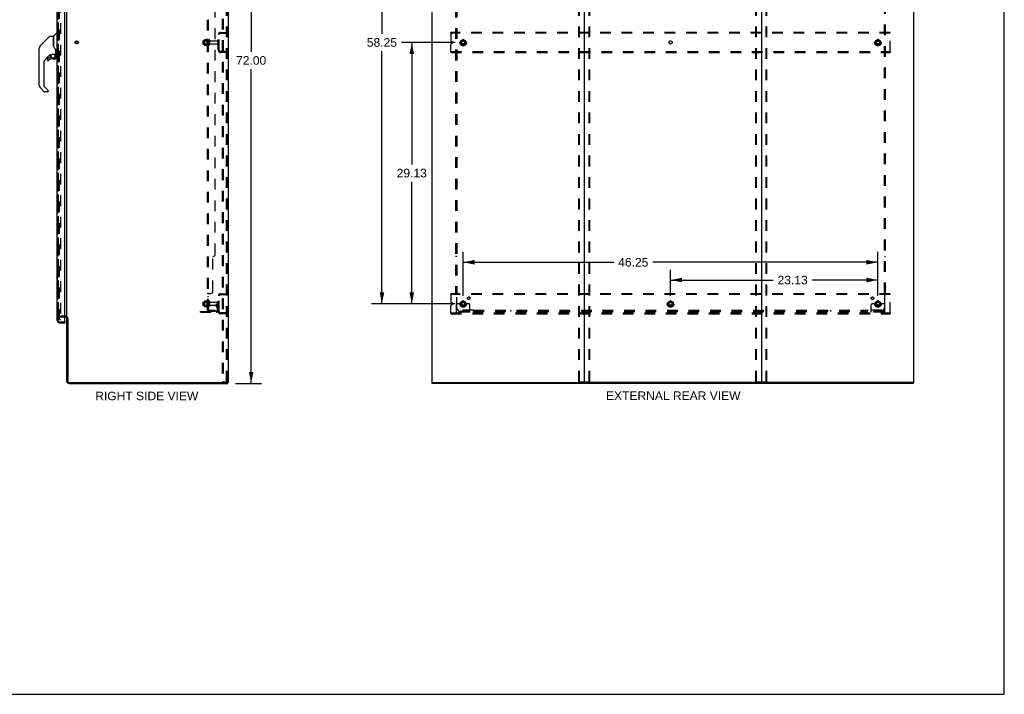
# Model space of a CAD drawing. Header units: inches. Extents: x 0 to 218, y 0 to 141.
# Tile 73 of 76: x 108 to 218, y 0 to 75. Entities that reach past the tile are written whole.
import ezdxf

# ---------------------------------------------------------------- set-up
doc = ezdxf.new("R2010")
doc.units = ezdxf.units.IN
doc.header["$LTSCALE"] = 11.987179
doc.header["$MEASUREMENT"] = 0
doc.linetypes.add('DOT', pattern=[0.2, 0.1, -0.1])
doc.linetypes.add('HIDDEN', pattern=[0.2, 0.1, -0.1])
doc.layers.get('0').update_dxf_attribs({"linetype": 'CONTINUOUS'})
for name, color, linetype in [('DEFAULT_2', 8, 'HIDDEN'), ('DIMENSIONS', 7, 'CONTINUOUS'), ('MAIN_RH_DOOR_ASSEMBLY', 7, 'CONTINUOUS'), ('SECONDARY_LH_DOOR_ASSEMBLY', 7, 'CONTINUOUS'), ('SUBPANEL', 7, 'CONTINUOUS')]:
    doc.layers.add(name, color=color, linetype=linetype)
doc.styles.get("Standard").update_dxf_attribs({"font": 'arial.ttf'})
doc.dimstyles.new('DIMSTYLE_1', dxfattribs={"dimtxt": 0.961538, "dimasz": 1.282051, "dimexe": 0.09, "dimexo": 0.07, "dimgap": 0.0375, "dimtad": 0, "dimtih": 1, "dimtoh": 1, "dimzin": 4, "dimdsep": 46, "dimtxsty": 'Standard', "dimblk": '_FILLED', "dimblk1": '_FILLED', "dimblk2": '_FILLED', "dimcen": 0.09, "dimadec": 3, "dimazin": 1, "dimtfac": 1, "dimtdec": 3, "dimtofl": 0, "dimtmove": 0, "dimatfit": 3, "dimldrblk": '_FILLED', "dimfxl": 0, "dimtolj": 1, "dimtzin": 4, "dimarcsym": 0})

# ---------------------------------------------------------------- blocks, each defined once
blk = doc.blocks.new('_FILLED')
at = {"color": 0, "linetype": 'ByBlock'}
blk.add_solid([(0, 0), (-1, 0.2), (-1, -0.2)], dxfattribs=at)
blk = doc.blocks.new('*D4')
at = {"layer": 'DIMENSIONS', "color": 2, "linetype": 'Continuous'}
for p, q in [((132.21, 106.65), (135.12, 106.65)), ((133.97, 106.65), (133.97, 71.61)), ((133.97, 34.65), (133.97, 69.69)), ((132.21, 34.65), (135.12, 34.65))]:
    blk.add_line(p, q, dxfattribs=at)
at = {"layer": 'DIMENSIONS', "color": 2, "linetype": 'Continuous', "xscale": 1.2820512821, "yscale": 1.2820512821, "zscale": 1.2820512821}
for p, rotation in [((133.97, 106.65), 90), ((133.97, 34.65), 270)]:
    blk.add_blockref('_FILLED', p, dxfattribs=dict(at, rotation=rotation))
at = {"layer": 'DIMENSIONS', "color": 2, "linetype": 'Continuous', "insert": (133.97, 71.13), "char_height": 0.962, "width": 3.36, "attachment_point": 2, "line_spacing_factor": 0.9}
blk.add_mtext('72.00', dxfattribs=at)
blk = doc.blocks.new('*D7')
at = {"layer": 'DIMENSIONS', "color": 2, "linetype": 'Continuous'}
for p, q in [((180.74, 44.42), (180.74, 47.32)), ((203.86, 44.42), (203.86, 47.32)), ((180.74, 46.17), (192.19, 46.17)), ((203.86, 46.17), (196.52, 46.17))]:
    blk.add_line(p, q, dxfattribs=at)
at = {"layer": 'DIMENSIONS', "color": 2, "linetype": 'Continuous', "xscale": 1.2820512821, "yscale": 1.2820512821, "zscale": 1.2820512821, "rotation": 180}
blk.add_blockref('_FILLED', (180.74, 46.17), dxfattribs=at)
at = {"layer": 'DIMENSIONS', "color": 2, "linetype": 'Continuous', "xscale": 1.2820512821, "yscale": 1.2820512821, "zscale": 1.2820512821}
blk.add_blockref('_FILLED', (203.86, 46.17), dxfattribs=at)
at = {"layer": 'DIMENSIONS', "color": 2, "linetype": 'Continuous', "insert": (194.35, 46.65), "char_height": 0.962, "width": 3.36, "attachment_point": 2, "line_spacing_factor": 0.9}
blk.add_mtext('23.13', dxfattribs=at)
blk = doc.blocks.new('*D8')
at = {"layer": 'DIMENSIONS', "color": 2, "linetype": 'Continuous'}
for p, q in [((157.61, 44.42), (157.61, 49.31)), ((203.86, 44.42), (203.86, 49.31)), ((157.61, 48.15), (174.42, 48.15)), ((203.86, 48.15), (178.74, 48.15))]:
    blk.add_line(p, q, dxfattribs=at)
at = {"layer": 'DIMENSIONS', "color": 2, "linetype": 'Continuous', "xscale": 1.2820512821, "yscale": 1.2820512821, "zscale": 1.2820512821, "rotation": 180}
blk.add_blockref('_FILLED', (157.61, 48.15), dxfattribs=at)
at = {"layer": 'DIMENSIONS', "color": 2, "linetype": 'Continuous', "xscale": 1.2820512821, "yscale": 1.2820512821, "zscale": 1.2820512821}
blk.add_blockref('_FILLED', (203.86, 48.15), dxfattribs=at)
at = {"layer": 'DIMENSIONS', "color": 2, "linetype": 'Continuous', "insert": (176.58, 48.63), "char_height": 0.962, "width": 3.36, "attachment_point": 2, "line_spacing_factor": 0.9}
blk.add_mtext('46.25', dxfattribs=at)
blk = doc.blocks.new('*D9')
at = {"layer": 'DIMENSIONS', "color": 2, "linetype": 'Continuous'}
for p, q in [((156.71, 72.65), (150.72, 72.65)), ((151.88, 72.65), (151.88, 59.05)), ((151.88, 43.52), (151.88, 57.13)), ((156.71, 43.52), (150.72, 43.52))]:
    blk.add_line(p, q, dxfattribs=at)
at = {"layer": 'DIMENSIONS', "color": 2, "linetype": 'Continuous', "xscale": 1.2820512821, "yscale": 1.2820512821, "zscale": 1.2820512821}
for p, rotation in [((151.88, 72.65), 90), ((151.88, 43.52), 270)]:
    blk.add_blockref('_FILLED', p, dxfattribs=dict(at, rotation=rotation))
at = {"layer": 'DIMENSIONS', "color": 2, "linetype": 'Continuous', "insert": (151.88, 58.57), "char_height": 0.962, "width": 3.36, "attachment_point": 2, "line_spacing_factor": 0.9}
blk.add_mtext('29.13', dxfattribs=at)
blk = doc.blocks.new('*D10')
at = {"layer": 'DIMENSIONS', "color": 2, "linetype": 'Continuous'}
for p, q in [((156.71, 101.77), (147.4, 101.77)), ((148.55, 101.77), (148.55, 73.61)), ((148.55, 43.52), (148.55, 71.69)), ((156.71, 43.52), (147.4, 43.52))]:
    blk.add_line(p, q, dxfattribs=at)
at = {"layer": 'DIMENSIONS', "color": 2, "linetype": 'Continuous', "xscale": 1.2820512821, "yscale": 1.2820512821, "zscale": 1.2820512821}
for p, rotation in [((148.55, 101.77), 90), ((148.55, 43.52), 270)]:
    blk.add_blockref('_FILLED', p, dxfattribs=dict(at, rotation=rotation))
at = {"layer": 'DIMENSIONS', "color": 2, "linetype": 'Continuous', "insert": (148.55, 73.13), "char_height": 0.962, "width": 3.36, "attachment_point": 2, "line_spacing_factor": 0.9}
blk.add_mtext('58.25', dxfattribs=at)

msp = doc.modelspace()

# ---------------------------------------------------------------- linework, layer by layer
at = {"color": 7, "linetype": 'Continuous'}
for p, q in [((217.949, 0), (217.949, 141.026)), ((131.414, 106.545), (131.414, 34.753)), ((154.112, 106.545), (154.112, 34.753)), ((207.862, 34.753), (207.862, 106.545)), ((171.112, 106.483), (171.112, 34.816)), ((190.862, 106.483), (190.862, 34.816)), ((113.414, 41.942), (113.414, 103.357)), ((113.272, 42.045), (113.21, 42.045)), ((113.414, 34.896), (113.414, 41.903)), ((113.518, 41.901), (113.518, 34.878)), ((113.643, 34.753), (131.32, 34.753)), ((113.661, 34.649), (131.362, 34.649)), ((131.361, 34.753), (131.414, 34.753)), ((131.362, 34.649), (131.362, 34.753)), ((154.112, 34.753), (154.165, 34.753)), ((154.164, 34.649), (154.164, 34.753)), ((207.81, 34.649), (154.164, 34.649)), ((154.206, 34.753), (171.049, 34.753)), ((190.799, 34.753), (171.174, 34.753)), ((207.774, 34.753), (190.924, 34.753)), ((207.862, 34.753), (207.804, 34.753)), ((207.81, 34.649), (207.81, 34.753)), ((0, 0), (217.949, 0))]:
    msp.add_line(p, q, dxfattribs=at)
at = {"color": 3, "linetype": 'Continuous'}
for p, q in [((131.32, 34.753), (131.361, 34.753)), ((154.165, 34.753), (154.206, 34.753)), ((171.174, 34.753), (171.049, 34.753)), ((190.924, 34.753), (190.799, 34.753)), ((207.774, 34.753), (207.804, 34.753))]:
    msp.add_line(p, q, dxfattribs=at)
at = {"color": 7, "linetype": 'Continuous'}
for centre, radius, start, end in [((113.272, 41.903), 0.142, 0, 90), ((113.661, 34.896), 0.246, 180, 270), ((113.643, 34.878), 0.125, 180, 270), ((171.049, 34.816), 0.0625, 270, 360), ((171.174, 34.816), 0.0625, 180, 270), ((190.799, 34.816), 0.0625, 270, 360), ((190.924, 34.816), 0.0625, 180, 270)]:
    msp.add_arc(centre, radius, start, end, dxfattribs=at)
at = {"layer": 'DEFAULT_2', "color": 8, "linetype": 'HIDDEN'}
for p, q in [((130.735, 106.462), (130.735, 34.837)), ((130.839, 106.462), (130.839, 34.837)), ((131.237, 34.867), (131.237, 106.432)), ((131.31, 34.867), (131.31, 106.432)), ((170.508, 34.867), (170.508, 106.432)), ((170.582, 34.867), (170.582, 106.432)), ((171.642, 34.867), (171.642, 106.432)), ((171.716, 34.867), (171.716, 106.432)), ((190.258, 34.867), (190.258, 106.432)), ((190.332, 34.867), (190.332, 106.432)), ((191.392, 34.867), (191.392, 106.432)), ((191.466, 34.867), (191.466, 106.432)), ((112.602, 41.733), (112.602, 103.566)), ((112.706, 103.566), (112.706, 41.733)), ((130.557, 73.774), (131.31, 73.774)), ((130.557, 73.67), (131.31, 73.67)), ((130.664, 73.774), (130.664, 73.67)), ((156.237, 73.67), (156.237, 73.774)), ((205.237, 73.774), (156.237, 73.774)), ((156.237, 73.67), (156.237, 72.862)), ((205.237, 73.67), (156.237, 73.67)), ((205.237, 73.67), (205.237, 73.774)), ((205.237, 71.628), (205.237, 73.67)), ((128.585, 72.807), (128.585, 72.492)), ((128.615, 72.837), (129.21, 72.837)), ((128.615, 72.462), (129.21, 72.462)), ((128.749, 72.905), (128.749, 72.394)), ((128.769, 72.833), (128.749, 72.853)), ((128.769, 72.466), (128.749, 72.446)), ((129.065, 72.833), (128.769, 72.833)), ((128.769, 72.833), (128.769, 72.466)), ((129.065, 72.466), (128.769, 72.466)), ((128.771, 72.968), (128.989, 72.968)), ((129.015, 73.005), (129.015, 72.294)), ((129.065, 72.833), (129.085, 72.853)), ((129.065, 72.833), (129.065, 72.466)), ((129.065, 72.466), (129.085, 72.446)), ((129.085, 72.315), (129.085, 72.984)), ((129.21, 72.907), (129.21, 72.392)), ((129.32, 72.907), (129.32, 72.392)), ((129.383, 72.814), (130.28, 72.814)), ((129.383, 72.484), (130.28, 72.484)), ((130.31, 71.771), (130.31, 73.528)), ((130.414, 71.771), (130.414, 73.528)), ((156.408, 72.707), (156.314, 72.746)), ((156.314, 72.553), (156.408, 72.592)), ((157.334, 72.804), (157.334, 72.495)), ((157.607, 72.967), (157.339, 72.813)), ((157.339, 72.486), (157.607, 72.332)), ((157.884, 72.813), (157.617, 72.967)), ((157.617, 72.332), (157.884, 72.486)), ((157.889, 72.804), (157.889, 72.495)), ((203.584, 72.804), (203.584, 72.495)), ((203.857, 72.967), (203.589, 72.813)), ((203.589, 72.486), (203.857, 72.332)), ((204.134, 72.813), (203.867, 72.967)), ((203.867, 72.332), (204.134, 72.486)), ((204.139, 72.804), (204.139, 72.495)), ((128.771, 72.331), (128.989, 72.331)), ((131.31, 71.628), (130.557, 71.628)), ((131.31, 71.524), (130.557, 71.524)), ((130.664, 71.628), (130.664, 71.524)), ((156.237, 71.628), (156.237, 72.437)), ((156.237, 71.628), (156.237, 71.524)), ((156.237, 71.628), (205.237, 71.628)), ((156.237, 71.524), (205.237, 71.524)), ((205.237, 71.628), (205.237, 71.524)), ((130.31, 42.646), (130.31, 44.403)), ((130.414, 42.646), (130.414, 44.403)), ((130.557, 44.649), (131.31, 44.649)), ((130.557, 44.545), (131.31, 44.545)), ((130.664, 44.649), (130.664, 44.545)), ((205.237, 44.649), (156.237, 44.649)), ((156.237, 44.545), (156.237, 44.649)), ((205.237, 44.545), (156.237, 44.545)), ((156.237, 44.545), (156.237, 43.737)), ((205.237, 44.545), (205.237, 44.649)), ((205.237, 42.503), (205.237, 44.545)), ((128.585, 43.682), (128.585, 43.367)), ((128.615, 43.712), (129.21, 43.712)), ((128.615, 43.337), (129.21, 43.337)), ((128.749, 43.78), (128.749, 43.269)), ((128.769, 43.708), (128.749, 43.728)), ((128.769, 43.341), (128.749, 43.321)), ((129.065, 43.708), (128.769, 43.708)), ((128.769, 43.708), (128.769, 43.341)), ((129.065, 43.341), (128.769, 43.341)), ((128.771, 43.843), (128.989, 43.843)), ((128.771, 43.206), (128.989, 43.206)), ((129.015, 43.88), (129.015, 43.169)), ((129.065, 43.708), (129.085, 43.728)), ((129.065, 43.708), (129.065, 43.341)), ((129.065, 43.341), (129.085, 43.321)), ((129.085, 43.19), (129.085, 43.859)), ((129.21, 43.782), (129.21, 43.267)), ((129.32, 43.782), (129.32, 43.267)), ((129.383, 43.689), (130.28, 43.689)), ((129.383, 43.359), (130.28, 43.359)), ((130.116, 43.524), (130.206, 43.524)), ((130.116, 43.184), (130.116, 43.524)), ((130.22, 43.349), (130.116, 43.349)), ((130.138, 43.117), (130.187, 43.049)), ((130.206, 43.524), (130.31, 43.524)), ((130.206, 42.823), (130.206, 43.524)), ((130.22, 43.184), (130.22, 43.524)), ((130.222, 43.178), (130.271, 43.11)), ((130.31, 43.524), (130.271, 43.524)), ((156.237, 42.503), (156.237, 43.312)), ((156.408, 43.582), (156.314, 43.621)), ((156.314, 43.428), (156.408, 43.467)), ((156.862, 42.577), (156.862, 43.399)), ((157.076, 43.524), (156.987, 43.524)), ((157.198, 43.524), (157.076, 43.524)), ((157.437, 43.524), (157.198, 43.524)), ((157.334, 43.679), (157.334, 43.37)), ((157.607, 43.842), (157.339, 43.688)), ((157.339, 43.361), (157.607, 43.207)), ((157.884, 43.688), (157.617, 43.842)), ((157.617, 43.207), (157.884, 43.361)), ((157.787, 43.524), (158.026, 43.524)), ((157.889, 43.679), (157.889, 43.37)), ((158.148, 43.524), (158.026, 43.524)), ((158.237, 43.524), (158.148, 43.524)), ((158.362, 42.577), (158.362, 43.399)), ((180.459, 43.679), (180.459, 43.37)), ((180.732, 43.842), (180.464, 43.688)), ((180.464, 43.361), (180.732, 43.207)), ((181.009, 43.688), (180.742, 43.842)), ((180.742, 43.207), (181.009, 43.361)), ((181.014, 43.679), (181.014, 43.37)), ((203.112, 42.577), (203.112, 43.399)), ((203.326, 43.524), (203.237, 43.524)), ((203.448, 43.524), (203.326, 43.524)), ((203.687, 43.524), (203.448, 43.524)), ((203.584, 43.679), (203.584, 43.37)), ((203.857, 43.842), (203.589, 43.688)), ((203.589, 43.361), (203.857, 43.207)), ((204.134, 43.688), (203.867, 43.842)), ((203.867, 43.207), (204.134, 43.361)), ((204.037, 43.524), (204.276, 43.524)), ((204.139, 43.679), (204.139, 43.37)), ((204.398, 43.524), (204.276, 43.524)), ((204.487, 43.524), (204.398, 43.524)), ((204.612, 42.577), (204.612, 43.399)), ((112.706, 41.733), (112.602, 41.733)), ((113.272, 42.149), (112.788, 42.149)), ((113.21, 42.045), (112.788, 42.045)), ((128.31, 42.681), (130.064, 42.681)), ((128.31, 42.577), (128.31, 42.681)), ((128.31, 42.577), (130.064, 42.577)), ((128.557, 42.577), (128.557, 42.681)), ((128.813, 42.577), (128.813, 42.681)), ((131.31, 42.503), (130.557, 42.503)), ((131.31, 42.399), (130.557, 42.399)), ((130.664, 42.503), (130.664, 42.399)), ((156.237, 42.503), (205.237, 42.503)), ((156.237, 42.503), (156.237, 42.399)), ((156.237, 42.399), (205.237, 42.399)), ((158.362, 42.681), (156.862, 42.681)), ((158.362, 42.577), (156.862, 42.577)), ((157.109, 42.577), (157.109, 42.681)), ((157.365, 42.577), (157.365, 42.681)), ((157.859, 42.577), (157.859, 42.681)), ((158.115, 42.577), (158.115, 42.681)), ((204.612, 42.681), (203.112, 42.681)), ((204.612, 42.577), (203.112, 42.577)), ((203.359, 42.577), (203.359, 42.681)), ((203.615, 42.577), (203.615, 42.681)), ((204.109, 42.577), (204.109, 42.681)), ((204.365, 42.577), (204.365, 42.681)), ((205.237, 42.503), (205.237, 42.399)), ((130.735, 34.837), (131.215, 34.837)), ((131.215, 34.837), (131.289, 34.837)), ((170.529, 34.837), (171.695, 34.837)), ((190.279, 34.837), (191.445, 34.837))]:
    msp.add_line(p, q, dxfattribs=at)
for points in [[(128.761, 72.962), (128.762, 72.964), (128.763, 72.965), (128.764, 72.966), (128.766, 72.967), (128.768, 72.968), (128.769, 72.968), (128.771, 72.968)], [(128.998, 72.974), (128.997, 72.973), (128.997, 72.973), (128.997, 72.973), (128.997, 72.973), (128.997, 72.972), (128.996, 72.972), (128.996, 72.972), (128.996, 72.971), (128.996, 72.971), (128.995, 72.971), (128.995, 72.97), (128.994, 72.97), (128.994, 72.97), (128.993, 72.969), (128.992, 72.969), (128.991, 72.969), (128.99, 72.968), (128.989, 72.968)], [(128.761, 72.337), (128.762, 72.335), (128.763, 72.334), (128.764, 72.333), (128.766, 72.332), (128.768, 72.331), (128.769, 72.331), (128.771, 72.331)], [(128.989, 72.331), (128.99, 72.331), (128.991, 72.33), (128.992, 72.33), (128.993, 72.33), (128.994, 72.329), (128.994, 72.329), (128.995, 72.329), (128.995, 72.328), (128.996, 72.328), (128.996, 72.328), (128.996, 72.327), (128.996, 72.327), (128.997, 72.327), (128.997, 72.326), (128.997, 72.326), (128.997, 72.326), (128.997, 72.326), (128.998, 72.325)], [(128.761, 43.837), (128.762, 43.839), (128.763, 43.84), (128.764, 43.841), (128.766, 43.842), (128.768, 43.843), (128.769, 43.843), (128.771, 43.843)], [(128.761, 43.212), (128.762, 43.21), (128.763, 43.209), (128.764, 43.208), (128.766, 43.207), (128.768, 43.206), (128.769, 43.206), (128.771, 43.206)], [(128.998, 43.849), (128.997, 43.848), (128.997, 43.848), (128.997, 43.848), (128.997, 43.848), (128.997, 43.847), (128.996, 43.847), (128.996, 43.847), (128.996, 43.846), (128.996, 43.846), (128.995, 43.846), (128.995, 43.845), (128.994, 43.845), (128.994, 43.845), (128.993, 43.844), (128.992, 43.844), (128.991, 43.844), (128.99, 43.843), (128.989, 43.843)], [(128.989, 43.206), (128.99, 43.206), (128.991, 43.205), (128.992, 43.205), (128.993, 43.205), (128.994, 43.204), (128.994, 43.204), (128.995, 43.204), (128.995, 43.203), (128.996, 43.203), (128.996, 43.203), (128.996, 43.202), (128.996, 43.202), (128.997, 43.202), (128.997, 43.201), (128.997, 43.201), (128.997, 43.201), (128.997, 43.201), (128.998, 43.2)], [(131.237, 34.867), (131.236, 34.859), (131.234, 34.852), (131.23, 34.846), (131.226, 34.841), (131.221, 34.838), (131.215, 34.837)], [(131.31, 34.867), (131.309, 34.859), (131.307, 34.852), (131.304, 34.846), (131.3, 34.841), (131.295, 34.838), (131.289, 34.837)], [(170.529, 34.837), (170.524, 34.838), (170.519, 34.841), (170.514, 34.846), (170.511, 34.852), (170.509, 34.859), (170.508, 34.867)], [(170.582, 34.867), (170.582, 34.859), (170.584, 34.852), (170.588, 34.846), (170.592, 34.841), (170.597, 34.838), (170.603, 34.837)], [(171.621, 34.837), (171.627, 34.838), (171.632, 34.841), (171.636, 34.846), (171.639, 34.852), (171.641, 34.859), (171.642, 34.867)], [(171.716, 34.867), (171.715, 34.859), (171.713, 34.852), (171.709, 34.846), (171.705, 34.841), (171.7, 34.838), (171.695, 34.837)], [(190.279, 34.837), (190.274, 34.838), (190.269, 34.841), (190.264, 34.846), (190.261, 34.852), (190.259, 34.859), (190.258, 34.867)], [(190.332, 34.867), (190.332, 34.859), (190.334, 34.852), (190.338, 34.846), (190.342, 34.841), (190.347, 34.838), (190.353, 34.837)], [(191.371, 34.837), (191.377, 34.838), (191.382, 34.841), (191.386, 34.846), (191.389, 34.852), (191.391, 34.859), (191.392, 34.867)], [(191.466, 34.867), (191.465, 34.859), (191.463, 34.852), (191.459, 34.846), (191.455, 34.841), (191.45, 34.838), (191.445, 34.837)]]:
    msp.add_lwpolyline(points, dxfattribs=at)
for centre, radius in [((114.518, 72.649), 0.164), ((114.518, 72.649), 0.124), ((157.612, 72.649), 0.372), ((157.612, 72.649), 0.356), ((157.612, 72.649), 0.312), ((157.612, 72.649), 0.204), ((157.612, 72.649), 0.188), ((157.612, 72.649), 0.183), ((157.612, 72.649), 0.165), ((203.862, 72.649), 0.372), ((203.862, 72.649), 0.356), ((203.862, 72.649), 0.312), ((203.862, 72.649), 0.204), ((203.862, 72.649), 0.188), ((203.862, 72.649), 0.183), ((203.862, 72.649), 0.165), ((157.612, 43.524), 0.372), ((157.612, 43.524), 0.356), ((157.612, 43.524), 0.312), ((157.612, 43.524), 0.204), ((157.612, 43.524), 0.188), ((157.612, 43.524), 0.183), ((157.612, 43.524), 0.165), ((180.737, 43.524), 0.372), ((180.737, 43.524), 0.356), ((180.737, 43.524), 0.312), ((180.737, 43.524), 0.204), ((180.737, 43.524), 0.188), ((180.737, 43.524), 0.183), ((180.737, 43.524), 0.165), ((203.862, 43.524), 0.372), ((203.862, 43.524), 0.356), ((203.862, 43.524), 0.312), ((203.862, 43.524), 0.204), ((203.862, 43.524), 0.188), ((203.862, 43.524), 0.183), ((203.862, 43.524), 0.165)]:
    msp.add_circle(centre, radius, dxfattribs=at)
at = {"layer": 'DEFAULT_2', "color": 8, "linetype": 'DOT'}
for centre in [(157.612, 72.649), (180.737, 72.649), (203.862, 72.649), (157.612, 43.524), (180.737, 43.524), (203.862, 43.524)]:
    msp.add_circle(centre, 0.17, dxfattribs=at)
at = {"layer": 'DEFAULT_2', "color": 8, "linetype": 'HIDDEN'}
for centre, radius, start, end in [((130.557, 73.528), 0.246, 90, 180), ((130.557, 73.528), 0.142, 90, 180), ((128.615, 72.807), 0.03, 90, 180), ((128.615, 72.492), 0.03, 180, 270), ((128.89, 72.905), 0.141, 156.05, 180), ((129.615, 72.649), 0.698, 149.33687, 152.3186), ((129.047, 72.984), 0.0384, 0, 145.55034), ((129.265, 72.907), 0.055, 0, 180), ((129.383, 72.877), 0.0625, 180, 270), ((129.383, 72.422), 0.0625, 90, 180), ((130.28, 72.784), 0.03, 0, 90), ((130.28, 72.514), 0.03, 270, 360), ((156.362, 72.862), 0.125, 180, 247.5), ((156.362, 72.437), 0.125, 112.5, 180), ((156.384, 72.649), 0.0625, 292.5, 67.5), ((157.344, 72.804), 0.01, 120.01204, 179.98872), ((157.344, 72.495), 0.01, 180.01235, 239.98915), ((157.612, 72.958), 0.01, 60.01268, 119.98829), ((157.879, 72.804), 0.01, 0.01235, 59.98915), ((157.879, 72.495), 0.01, 300.01204, 359.98872), ((203.594, 72.804), 0.01, 120.01204, 179.98872), ((203.594, 72.495), 0.01, 180.01235, 239.98915), ((203.862, 72.958), 0.01, 60.01268, 119.98829), ((204.129, 72.804), 0.01, 0.01235, 59.98915), ((204.129, 72.495), 0.01, 300.01204, 359.98872), ((128.89, 72.394), 0.141, 180, 203.95), ((129.615, 72.649), 0.698, 207.6814, 210.66313), ((129.047, 72.315), 0.0384, 214.44966, 360), ((129.265, 72.392), 0.055, 180, 360), ((130.557, 71.771), 0.246, 180, 270), ((130.557, 71.771), 0.142, 180, 270), ((157.612, 72.341), 0.01, 240.01268, 299.98829), ((203.862, 72.341), 0.01, 240.01268, 299.98829), ((130.557, 44.403), 0.246, 90, 180), ((130.557, 44.403), 0.142, 90, 180), ((128.615, 43.682), 0.03, 90, 180), ((128.615, 43.367), 0.03, 180, 270), ((128.89, 43.78), 0.141, 156.05, 180), ((128.89, 43.269), 0.141, 180, 203.95), ((129.615, 43.524), 0.698, 149.33687, 152.3186), ((129.615, 43.524), 0.698, 207.6814, 210.66313), ((129.047, 43.859), 0.0384, 0, 145.55034), ((129.047, 43.19), 0.0384, 214.44966, 360), ((129.265, 43.782), 0.055, 0, 180), ((129.265, 43.267), 0.055, 180, 360), ((129.383, 43.752), 0.0625, 180, 270), ((129.383, 43.297), 0.0625, 90, 180), ((130.064, 42.823), 0.246, 270, 360), ((130.064, 42.823), 0.142, 270, 360), ((130.23, 43.184), 0.114, 180, 215.75389), ((130.102, 42.989), 0.104, 0, 35.75389), ((130.23, 43.184), 0.01, 180, 215.75389), ((130.102, 42.989), 0.208, 0, 35.75389), ((130.28, 43.659), 0.03, 0, 90), ((130.28, 43.389), 0.03, 270, 360), ((156.362, 43.737), 0.125, 180, 247.5), ((156.362, 43.312), 0.125, 112.5, 180), ((156.384, 43.524), 0.0625, 292.5, 67.5), ((156.987, 43.399), 0.125, 90, 180), ((157.344, 43.679), 0.01, 120.01204, 179.98872), ((157.344, 43.37), 0.01, 180.01235, 239.98915), ((157.612, 43.524), 0.175, 180, 360), ((157.612, 43.833), 0.01, 60.01268, 119.98829), ((157.612, 43.216), 0.01, 240.01268, 299.98829), ((157.879, 43.679), 0.01, 0.01235, 59.98915), ((157.879, 43.37), 0.01, 300.01204, 359.98872), ((158.237, 43.399), 0.125, 0, 90), ((180.469, 43.679), 0.01, 120.01204, 179.98872), ((180.469, 43.37), 0.01, 180.01235, 239.98915), ((180.737, 43.833), 0.01, 60.01268, 119.98829), ((180.737, 43.216), 0.01, 240.01268, 299.98829), ((181.004, 43.679), 0.01, 0.01235, 59.98915), ((181.004, 43.37), 0.01, 300.01204, 359.98872), ((203.237, 43.399), 0.125, 90, 180), ((203.594, 43.679), 0.01, 120.01204, 179.98872), ((203.594, 43.37), 0.01, 180.01235, 239.98915), ((203.862, 43.524), 0.175, 180, 360), ((203.862, 43.833), 0.01, 60.01268, 119.98829), ((203.862, 43.216), 0.01, 240.01268, 299.98829), ((204.129, 43.679), 0.01, 0.01235, 59.98915), ((204.129, 43.37), 0.01, 300.01204, 359.98872), ((204.487, 43.399), 0.125, 0, 90), ((112.788, 41.963), 0.186, 90, 180), ((112.788, 41.963), 0.0823, 90, 180), ((113.272, 41.903), 0.246, 0, 90), ((130.557, 42.646), 0.246, 180, 270), ((130.557, 42.646), 0.142, 180, 270)]:
    msp.add_arc(centre, radius, start, end, dxfattribs=at)
at = {"layer": 'MAIN_RH_DOOR_ASSEMBLY', "color": 3, "linetype": 'Continuous'}
for p, q in [((112.356, 41.646), (112.356, 103.653)), ((113.21, 41.523), (113.21, 103.775)), ((112.603, 41.399), (113.21, 41.399))]:
    msp.add_line(p, q, dxfattribs=at)
at = {"layer": 'MAIN_RH_DOOR_ASSEMBLY', "color": 8, "linetype": 'HIDDEN'}
for p, q in [((112.46, 41.646), (112.46, 103.653)), ((112.603, 41.503), (113.19, 41.503))]:
    msp.add_line(p, q, dxfattribs=at)
at = {"layer": 'MAIN_RH_DOOR_ASSEMBLY', "color": 7, "linetype": 'Continuous'}
for p, q in [((111.932, 73.347), (112.227, 73.642)), ((112.309, 73.653), (112.254, 73.653)), ((112.317, 73.646), (112.317, 71.279)), ((112.317, 73.594), (112.356, 73.594)), ((111.499, 73.315), (110.456, 72.273)), ((110.456, 72.272), (110.761, 72.578)), ((110.761, 72.578), (110.761, 72.578)), ((111.554, 73.338), (111.907, 73.338)), ((111.915, 73.331), (111.915, 72.287)), ((111.923, 72.275), (111.923, 73.326)), ((110.34, 67.891), (110.34, 71.994)), ((110.356, 72.102), (110.348, 72.071)), ((110.355, 72.102), (110.354, 72.096)), ((110.389, 72.183), (110.389, 72.182)), ((111.935, 72.242), (111.916, 72.295)), ((111.964, 72.176), (111.935, 72.242)), ((112.191, 71.718), (112.19, 71.742)), ((112.191, 71.718), (112.191, 71.363)), ((112.199, 71.717), (112.199, 71.72)), ((112.199, 71.715), (112.199, 71.717)), ((112.199, 71.712), (112.199, 71.715)), ((112.199, 71.311), (112.199, 71.712)), ((110.852, 70.358), (110.852, 67.806)), ((111.52, 71.27), (111.025, 70.775)), ((111.25, 70.822), (111.25, 70.703)), ((111.252, 70.694), (111.252, 70.703)), ((111.261, 70.703), (111.252, 70.703)), ((111.329, 70.626), (111.32, 70.627)), ((111.481, 70.901), (111.329, 70.901)), ((111.337, 70.627), (111.329, 70.626)), ((111.346, 70.628), (111.337, 70.627)), ((111.355, 70.631), (111.346, 70.628)), ((111.363, 70.634), (111.355, 70.631)), ((111.37, 70.638), (111.363, 70.634)), ((111.378, 70.644), (111.37, 70.638)), ((111.561, 70.976), (111.49, 70.904)), ((111.565, 71.268), (111.565, 70.984)), ((111.603, 71.272), (111.679, 71.272)), ((111.876, 71.343), (112.171, 71.343)), ((111.88, 70.822), (112.116, 70.822)), ((112.072, 71.343), (112.137, 71.278)), ((112.132, 71.272), (112.129, 71.27)), ((112.184, 71.138), (112.193, 71.138)), ((112.193, 70.901), (112.184, 70.901)), ((112.195, 71.138), (112.195, 70.901)), ((112.238, 71.272), (112.309, 71.272)), ((112.317, 71.331), (112.356, 71.331)), ((110.908, 67.161), (110.456, 67.613)), ((110.875, 67.75), (111.307, 67.319)), ((111.246, 67.138), (110.964, 67.138)), ((111.325, 67.276), (111.325, 67.216)), ((112.296, 64.384), (112.296, 63.414)), ((112.356, 64.399), (112.311, 64.399)), ((112.343, 64.299), (112.343, 63.499)), ((112.311, 63.399), (112.356, 63.399)), ((112.296, 46.884), (112.296, 45.914)), ((112.356, 46.899), (112.311, 46.899)), ((112.343, 46.799), (112.343, 45.999)), ((112.311, 45.899), (112.356, 45.899)), ((113.19, 41.503), (113.21, 41.503)), ((113.21, 41.503), (113.21, 41.399))]:
    msp.add_line(p, q, dxfattribs=at)
for points in [[(111.499, 73.315), (111.506, 73.322), (111.515, 73.328), (111.524, 73.332), (111.534, 73.336), (111.544, 73.338), (111.554, 73.338)], [(111.915, 72.456), (111.915, 72.457), (111.916, 72.458), (111.917, 72.459), (111.919, 72.461), (111.922, 72.462), (111.923, 72.463)], [(110.456, 72.272), (110.434, 72.249), (110.409, 72.216), (110.387, 72.18), (110.369, 72.142), (110.355, 72.102)], [(112.138, 71.888), (112.087, 71.962), (112.038, 72.039), (111.998, 72.109), (111.964, 72.176)], [(112.19, 71.742), (112.185, 71.776), (112.176, 71.81), (112.164, 71.843), (112.149, 71.871), (112.138, 71.888)], [(112.191, 71.673), (112.191, 71.672), (112.192, 71.668), (112.193, 71.664), (112.194, 71.661)], [(112.194, 71.661), (112.196, 71.654), (112.197, 71.648), (112.198, 71.641), (112.198, 71.635), (112.199, 71.628), (112.199, 71.622)], [(111.32, 70.627), (111.312, 70.628), (111.303, 70.63), (111.295, 70.634), (111.288, 70.638), (111.281, 70.643), (111.274, 70.649), (111.269, 70.655), (111.264, 70.662), (111.26, 70.669), (111.256, 70.677), (111.254, 70.686), (111.252, 70.694)], [(111.261, 70.703), (111.261, 70.695), (111.262, 70.687), (111.265, 70.68), (111.267, 70.673), (111.271, 70.666), (111.276, 70.66), (111.281, 70.654), (111.287, 70.649), (111.293, 70.645), (111.3, 70.641), (111.307, 70.639), (111.314, 70.636), (111.322, 70.635), (111.329, 70.635), (111.337, 70.635), (111.344, 70.637), (111.352, 70.639), (111.359, 70.642), (111.365, 70.646), (111.372, 70.65)], [(111.68, 71.272), (111.685, 71.272), (111.688, 71.273), (111.691, 71.275), (111.694, 71.276), (111.697, 71.277), (111.7, 71.279), (111.703, 71.281), (111.706, 71.283), (111.714, 71.289)], [(111.714, 71.289), (111.719, 71.292), (111.724, 71.295), (111.729, 71.299), (111.736, 71.302), (111.742, 71.306), (111.75, 71.31), (111.758, 71.314), (111.766, 71.318), (111.775, 71.322), (111.785, 71.326), (111.796, 71.33), (111.807, 71.333), (111.819, 71.336), (111.832, 71.339), (111.845, 71.341), (111.858, 71.342), (111.872, 71.343), (111.876, 71.343)], [(112.193, 70.901), (112.192, 70.892), (112.191, 70.884), (112.188, 70.876), (112.185, 70.868), (112.181, 70.86), (112.176, 70.853), (112.17, 70.847), (112.164, 70.841), (112.157, 70.836), (112.149, 70.832), (112.141, 70.829), (112.133, 70.826), (112.125, 70.825), (112.116, 70.824)], [(112.116, 70.833), (112.124, 70.834), (112.131, 70.835), (112.138, 70.837), (112.145, 70.84), (112.152, 70.844), (112.158, 70.848), (112.164, 70.853), (112.169, 70.859), (112.173, 70.865), (112.177, 70.871), (112.18, 70.878), (112.182, 70.886), (112.183, 70.893), (112.184, 70.901)], [(112.116, 70.833), (112.116, 70.831), (112.116, 70.828)], [(112.116, 70.828), (112.116, 70.827), (112.116, 70.826), (112.116, 70.825), (112.116, 70.825), (112.116, 70.824)], [(112.184, 71.138), (112.183, 71.153), (112.181, 71.167), (112.178, 71.182), (112.174, 71.196), (112.169, 71.21), (112.163, 71.223), (112.156, 71.235), (112.148, 71.248), (112.139, 71.259), (112.129, 71.27)], [(112.136, 71.276), (112.135, 71.276), (112.135, 71.276), (112.134, 71.275), (112.134, 71.274), (112.132, 71.272)], [(112.136, 71.276), (112.146, 71.265), (112.155, 71.253), (112.164, 71.24), (112.171, 71.227), (112.178, 71.213), (112.183, 71.199), (112.187, 71.184), (112.19, 71.169), (112.192, 71.154), (112.193, 71.138)], [(111.312, 67.313), (111.311, 67.314), (111.31, 67.315), (111.309, 67.316), (111.308, 67.317), (111.308, 67.318), (111.307, 67.319)], [(112.341, 64.336), (112.342, 64.33), (112.342, 64.324), (112.342, 64.318), (112.343, 64.312), (112.343, 64.306), (112.343, 64.299)], [(112.343, 63.499), (112.343, 63.493), (112.343, 63.487), (112.342, 63.481), (112.342, 63.475), (112.342, 63.469), (112.341, 63.463)], [(112.341, 46.836), (112.342, 46.83), (112.342, 46.824), (112.342, 46.818), (112.343, 46.812), (112.343, 46.806), (112.343, 46.799)], [(112.343, 45.999), (112.343, 45.993), (112.343, 45.987), (112.342, 45.981), (112.342, 45.975), (112.342, 45.969), (112.341, 45.963)]]:
    msp.add_lwpolyline(points, dxfattribs=at)
msp.add_circle((111.88, 71.117), 0.217, dxfattribs=at)
for centre, radius, start, end in [((112.254, 73.614), 0.0394, 90, 135), ((112.309, 73.646), 0.00787, 0, 90), ((111.907, 73.331), 0.00787, 0, 90), ((111.935, 73.157), 0.0197, 180, 233.00595), ((111.953, 73.326), 0.0295, 135, 180), ((110.734, 71.994), 0.394, 168.7096, 180), ((110.734, 71.994), 0.394, 135, 167.37683), ((112.171, 71.363), 0.0197, 270, 360), ((111.443, 70.358), 0.591, 135, 180), ((111.329, 70.822), 0.0787, 90, 180), ((111.329, 70.703), 0.0787, 180, 309.5212), ((111.88, 70.035), 0.787, 90, 129.5212), ((111.603, 71.075), 0.197, 90, 129.38059), ((111.481, 70.913), 0.0118, 270, 315), ((111.553, 70.984), 0.0118, 315, 360), ((112.116, 70.901), 0.0787, 270, 360), ((111.998, 71.138), 0.197, 0, 45), ((112.238, 71.311), 0.0394, 180, 270), ((112.309, 71.279), 0.00787, 270, 360), ((110.734, 67.891), 0.394, 180, 225), ((110.931, 67.806), 0.0787, 180, 225), ((110.964, 67.216), 0.0787, 225, 270), ((111.246, 67.216), 0.0787, 270, 360), ((111.266, 67.276), 0.0591, 0, 38.86737), ((112.311, 64.384), 0.015, 90, 180), ((112.341, 64.384), 0.015, 0, 90), ((112.311, 63.414), 0.015, 180, 270), ((112.341, 63.414), 0.015, 270, 360), ((112.311, 46.884), 0.015, 90, 180), ((112.341, 46.884), 0.015, 0, 90), ((112.311, 45.914), 0.015, 180, 270), ((112.341, 45.914), 0.015, 270, 360)]:
    msp.add_arc(centre, radius, start, end, dxfattribs=at)
at = {"layer": 'MAIN_RH_DOOR_ASSEMBLY', "color": 3, "linetype": 'Continuous'}
for centre, radius, start, end in [((112.603, 41.646), 0.246, 180, 270), ((113.19, 41.523), 0.02, 270, 360)]:
    msp.add_arc(centre, radius, start, end, dxfattribs=at)
at = {"layer": 'MAIN_RH_DOOR_ASSEMBLY', "color": 8, "linetype": 'HIDDEN'}
msp.add_arc((112.603, 41.646), 0.142, 180, 270, dxfattribs=at)
at = {"layer": 'SECONDARY_LH_DOOR_ASSEMBLY', "color": 8, "linetype": 'HIDDEN'}
for p, q in [((112.46, 103.653), (112.46, 41.646)), ((112.603, 41.503), (113.19, 41.503))]:
    msp.add_line(p, q, dxfattribs=at)
at = {"layer": 'SECONDARY_LH_DOOR_ASSEMBLY', "color": 7, "linetype": 'Continuous'}
for centre, radius, start, end in [((110.734, 71.994), 0.394, 171.93598, 173.85864), ((110.734, 71.994), 0.394, 135, 159.05212), ((110.734, 67.891), 0.394, 180, 225), ((110.964, 67.216), 0.0787, 225, 270)]:
    msp.add_arc(centre, radius, start, end, dxfattribs=at)
at = {"layer": 'SECONDARY_LH_DOOR_ASSEMBLY', "color": 8, "linetype": 'HIDDEN'}
msp.add_arc((112.603, 41.646), 0.142, 180, 270, dxfattribs=at)
at = {"layer": 'SUBPANEL', "color": 8, "linetype": 'HIDDEN'}
for p, q in [((129.085, 42.806), (129.085, 102.493)), ((129.21, 42.806), (129.21, 102.493)), ((156.768, 100.618), (156.768, 44.681)), ((156.893, 100.618), (156.893, 44.681)), ((204.581, 44.681), (204.581, 100.618)), ((204.706, 44.681), (204.706, 100.618)), ((129.96, 49.056), (129.96, 96.243)), ((129.21, 72.899), (129.085, 72.899)), ((129.21, 72.399), (129.085, 72.399)), ((129.71, 44.931), (129.71, 48.806)), ((156.893, 48.806), (156.768, 48.806)), ((204.581, 48.806), (204.706, 48.806)), ((129.21, 44.645), (129.085, 44.645)), ((129.21, 44.284), (129.085, 44.284)), ((129.21, 44.003), (129.085, 44.003)), ((129.089, 44.653), (129.087, 44.652)), ((129.139, 44.681), (129.46, 44.681)), ((129.21, 44.647), (129.21, 44.645)), ((156.768, 44.681), (156.934, 44.681)), ((156.874, 44.664), (156.881, 44.657)), ((156.893, 43.056), (156.893, 44.645)), ((204.54, 44.681), (204.706, 44.681)), ((204.581, 44.645), (204.581, 43.056)), ((129.21, 43.774), (129.085, 43.774)), ((129.21, 43.274), (129.085, 43.274)), ((129.139, 42.767), (129.236, 42.847)), ((158.768, 42.681), (158.768, 42.847)), ((202.706, 42.681), (202.706, 42.847)), ((129.21, 42.806), (129.085, 42.806)), ((129.322, 42.806), (129.96, 42.806)), ((129.96, 42.681), (129.322, 42.681)), ((129.71, 42.806), (129.71, 42.681)), ((129.96, 42.806), (129.96, 42.681)), ((158.733, 42.806), (157.143, 42.806)), ((158.768, 42.806), (202.706, 42.806)), ((158.768, 42.681), (202.706, 42.681)), ((162.893, 42.806), (162.893, 42.681)), ((198.581, 42.806), (198.581, 42.681)), ((202.723, 42.787), (202.729, 42.793)), ((204.331, 42.806), (202.741, 42.806))]:
    msp.add_line(p, q, dxfattribs=at)
for points in [[(129.104, 44.664), (129.101, 44.662), (129.098, 44.661), (129.096, 44.659), (129.093, 44.657), (129.09, 44.655), (129.089, 44.653), (129.087, 44.652), (129.086, 44.65), (129.086, 44.648), (129.085, 44.647), (129.085, 44.645)], [(129.086, 44.65), (129.086, 44.648), (129.085, 44.647), (129.085, 44.645)], [(129.098, 44.661), (129.096, 44.659), (129.093, 44.657), (129.09, 44.655)], [(129.111, 44.667), (129.108, 44.665), (129.104, 44.664)], [(129.139, 44.681), (129.137, 44.679), (129.135, 44.678), (129.132, 44.676), (129.129, 44.674), (129.126, 44.673), (129.122, 44.671), (129.119, 44.67), (129.111, 44.667)], [(129.137, 44.679), (129.135, 44.678), (129.132, 44.676)], [(129.225, 44.661), (129.221, 44.658), (129.219, 44.657), (129.217, 44.656), (129.215, 44.654), (129.214, 44.653), (129.212, 44.651), (129.211, 44.65), (129.211, 44.648), (129.21, 44.647), (129.21, 44.645)], [(129.217, 44.656), (129.215, 44.654), (129.214, 44.653), (129.212, 44.651), (129.211, 44.65), (129.211, 44.648)], [(129.236, 44.681), (129.236, 44.679), (129.236, 44.677), (129.236, 44.676), (129.236, 44.674), (129.236, 44.672), (129.235, 44.671), (129.234, 44.669), (129.233, 44.668), (129.231, 44.666), (129.23, 44.665), (129.228, 44.664), (129.227, 44.662), (129.225, 44.661)], [(129.236, 44.672), (129.235, 44.671), (129.234, 44.669), (129.233, 44.668), (129.231, 44.666), (129.23, 44.665), (129.228, 44.664), (129.227, 44.662)], [(129.236, 44.681), (129.236, 44.679), (129.236, 44.677), (129.236, 44.676), (129.236, 44.674)], [(156.855, 44.681), (156.857, 44.679), (156.859, 44.678), (156.861, 44.676), (156.863, 44.674), (156.865, 44.673), (156.866, 44.671), (156.868, 44.67), (156.87, 44.668), (156.871, 44.667), (156.873, 44.665), (156.874, 44.664)], [(156.881, 44.657), (156.883, 44.655), (156.885, 44.653), (156.886, 44.652), (156.888, 44.65), (156.89, 44.648), (156.892, 44.647), (156.893, 44.645)], [(156.912, 44.658), (156.908, 44.656), (156.905, 44.654), (156.903, 44.653), (156.901, 44.651), (156.899, 44.65), (156.897, 44.648), (156.895, 44.647), (156.893, 44.645)], [(156.934, 44.681), (156.933, 44.679), (156.933, 44.677), (156.932, 44.676), (156.931, 44.674), (156.93, 44.672), (156.929, 44.671), (156.927, 44.669), (156.926, 44.668), (156.924, 44.666), (156.922, 44.665), (156.921, 44.664), (156.919, 44.662), (156.917, 44.661), (156.915, 44.66), (156.912, 44.658)], [(204.54, 44.681), (204.54, 44.679), (204.541, 44.677), (204.542, 44.676), (204.543, 44.674), (204.544, 44.672), (204.545, 44.671), (204.547, 44.669), (204.548, 44.668), (204.55, 44.666), (204.551, 44.665), (204.553, 44.664), (204.555, 44.662), (204.557, 44.661), (204.559, 44.66), (204.561, 44.658), (204.566, 44.656)], [(204.566, 44.656), (204.568, 44.654), (204.571, 44.653), (204.573, 44.651), (204.575, 44.65), (204.577, 44.648), (204.579, 44.647), (204.581, 44.645)], [(204.599, 44.664), (204.593, 44.657), (204.591, 44.655), (204.589, 44.653), (204.587, 44.652), (204.585, 44.65), (204.584, 44.648), (204.582, 44.647), (204.581, 44.645)], [(204.619, 44.681), (204.617, 44.679), (204.615, 44.678), (204.613, 44.676), (204.611, 44.674), (204.609, 44.673), (204.607, 44.671), (204.606, 44.67), (204.604, 44.668), (204.602, 44.667), (204.601, 44.665), (204.599, 44.664)], [(129.214, 42.829), (129.214, 42.829), (129.214, 42.829), (129.214, 42.829), (129.214, 42.828), (129.213, 42.828), (129.213, 42.828), (129.213, 42.828), (129.212, 42.827), (129.211, 42.827), (129.211, 42.827), (129.21, 42.826), (129.21, 42.826), (129.209, 42.826), (129.209, 42.825), (129.208, 42.825), (129.207, 42.825), (129.207, 42.824), (129.206, 42.824), (129.205, 42.824), (129.205, 42.823), (129.204, 42.823), (129.203, 42.823), (129.202, 42.822), (129.202, 42.822), (129.201, 42.821), (129.2, 42.821), (129.199, 42.821), (129.199, 42.82), (129.198, 42.82), (129.197, 42.82), (129.196, 42.819), (129.195, 42.819), (129.195, 42.819), (129.194, 42.818), (129.193, 42.818), (129.192, 42.817), (129.191, 42.817), (129.19, 42.817), (129.189, 42.816), (129.188, 42.816), (129.187, 42.816), (129.186, 42.815), (129.185, 42.815), (129.184, 42.815), (129.183, 42.814), (129.182, 42.814), (129.181, 42.813), (129.18, 42.813), (129.179, 42.813), (129.178, 42.812), (129.177, 42.812), (129.176, 42.812), (129.175, 42.811), (129.174, 42.811), (129.173, 42.811), (129.171, 42.81), (129.17, 42.81), (129.169, 42.81), (129.168, 42.809), (129.167, 42.809), (129.166, 42.809), (129.165, 42.808), (129.164, 42.808), (129.163, 42.808), (129.162, 42.808), (129.161, 42.808), (129.16, 42.807), (129.159, 42.807), (129.158, 42.807), (129.157, 42.807), (129.157, 42.807), (129.156, 42.806), (129.155, 42.806), (129.154, 42.806), (129.153, 42.806), (129.152, 42.806), (129.152, 42.806), (129.151, 42.806), (129.151, 42.806), (129.151, 42.806), (129.151, 42.806)], [(129.228, 42.833), (129.225, 42.829), (129.223, 42.827), (129.221, 42.825), (129.219, 42.823), (129.217, 42.82), (129.215, 42.818), (129.214, 42.816), (129.212, 42.813), (129.211, 42.811), (129.211, 42.809), (129.21, 42.807), (129.21, 42.806)], [(129.21, 42.826), (129.211, 42.826), (129.211, 42.826), (129.212, 42.827), (129.212, 42.827), (129.213, 42.827), (129.213, 42.828), (129.213, 42.828), (129.214, 42.828), (129.214, 42.828), (129.214, 42.829), (129.214, 42.829)], [(129.236, 42.847), (129.236, 42.846), (129.236, 42.845), (129.236, 42.844), (129.236, 42.843), (129.236, 42.842), (129.235, 42.841), (129.234, 42.84), (129.233, 42.838), (129.231, 42.837), (129.23, 42.835), (129.228, 42.833)], [(158.743, 42.82), (158.741, 42.818), (158.74, 42.816), (158.739, 42.813), (158.737, 42.811), (158.736, 42.809), (158.734, 42.807), (158.733, 42.806)], [(158.768, 42.847), (158.766, 42.846), (158.765, 42.845), (158.763, 42.844), (158.761, 42.843), (158.76, 42.842), (158.758, 42.841), (158.757, 42.84), (158.755, 42.838), (158.754, 42.837), (158.752, 42.835), (158.751, 42.833), (158.75, 42.831), (158.748, 42.829), (158.747, 42.827), (158.746, 42.825), (158.743, 42.82)], [(202.706, 42.847), (202.707, 42.846), (202.709, 42.845), (202.711, 42.844), (202.712, 42.843), (202.714, 42.842), (202.715, 42.841), (202.717, 42.84), (202.718, 42.838), (202.72, 42.837), (202.721, 42.835), (202.723, 42.833), (202.724, 42.831), (202.725, 42.829), (202.727, 42.827), (202.728, 42.825)], [(202.728, 42.825), (202.731, 42.82), (202.732, 42.818), (202.734, 42.816), (202.735, 42.813), (202.737, 42.811), (202.738, 42.809), (202.74, 42.807), (202.741, 42.806)], [(129.115, 42.782), (129.108, 42.785), (129.104, 42.787), (129.101, 42.789), (129.098, 42.79), (129.096, 42.792), (129.093, 42.793), (129.09, 42.795), (129.089, 42.797), (129.087, 42.799), (129.086, 42.801), (129.086, 42.803), (129.085, 42.804), (129.085, 42.806)], [(129.139, 42.767), (129.137, 42.769), (129.135, 42.771), (129.132, 42.773), (129.129, 42.775), (129.126, 42.777), (129.122, 42.779), (129.119, 42.781), (129.115, 42.782)], [(129.151, 42.806), (129.151, 42.806), (129.15, 42.806), (129.151, 42.806), (129.151, 42.806), (129.151, 42.806), (129.152, 42.806), (129.152, 42.806), (129.153, 42.806), (129.153, 42.806), (129.154, 42.806)], [(158.751, 42.787), (158.745, 42.793), (158.743, 42.795), (158.741, 42.797), (158.739, 42.799), (158.737, 42.801), (158.736, 42.803), (158.734, 42.804), (158.733, 42.806)], [(158.768, 42.767), (158.767, 42.769), (158.765, 42.771), (158.763, 42.773), (158.762, 42.775), (158.76, 42.777), (158.759, 42.779), (158.757, 42.781), (158.756, 42.782), (158.754, 42.784), (158.753, 42.785), (158.751, 42.787)], [(202.706, 42.767), (202.707, 42.769), (202.709, 42.771), (202.71, 42.773), (202.712, 42.775), (202.713, 42.777), (202.715, 42.779), (202.717, 42.781), (202.718, 42.782), (202.72, 42.784), (202.721, 42.785), (202.723, 42.787)], [(202.729, 42.793), (202.731, 42.795), (202.733, 42.797), (202.735, 42.799), (202.736, 42.801), (202.738, 42.803), (202.74, 42.804), (202.741, 42.806)]]:
    msp.add_lwpolyline(points, dxfattribs=at)
for centre, radius in [((157.612, 72.649), 0.25), ((203.862, 72.649), 0.25), ((158.231, 44.143), 0.141), ((203.243, 44.143), 0.141), ((157.612, 43.524), 0.25), ((180.737, 43.524), 0.25), ((203.862, 43.524), 0.25)]:
    msp.add_circle(centre, radius, dxfattribs=at)
for centre, radius, start, end in [((129.71, 49.056), 0.25, 270, 360), ((129.46, 44.931), 0.25, 270, 360), ((129.322, 42.918), 0.237, 180, 270), ((129.322, 42.918), 0.112, 180, 270), ((157.143, 43.056), 0.25, 180, 270), ((204.331, 43.056), 0.25, 270, 360)]:
    msp.add_arc(centre, radius, start, end, dxfattribs=at)

# ---------------------------------------------------------------- texts
at = {"layer": 'DIMENSIONS', "color": 2, "linetype": 'Continuous', "char_height": 0.96154, "attachment_point": 2, "line_spacing_factor": 0.9}
for s, insert, width in [('RIGHT SIDE VIEW', (122.332, 33.732), 11.46697), ('EXTERNAL REAR VIEW', (181.036, 33.759), 14.96997)]:
    msp.add_mtext(s, dxfattribs=dict(at, insert=insert, width=width))

# ---------------------------------------------------------------- dimensions: what is measured, and where the dimension line sits
at = {"layer": 'DIMENSIONS', "color": 2, "linetype": 'Continuous'}
for base, p1, p2, angle, picture, middle in [((133.966, 34.649), (132.138, 106.649), (132.138, 34.649), 270, '*D4', (133.966, 70.644)), ((148.552, 101.774), (156.784, 43.524), (156.784, 101.774), 90, '*D10', (148.552, 72.644)), ((151.87757653, 72.64945731), (156.784423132, 43.52445731), (156.784423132, 72.64945731), 90, '*D9', (151.864814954, 58.081595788)), ((180.736859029, 46.165360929), (203.861859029, 44.351893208), (180.736859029, 44.351893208), 180, '*D7', (194.341781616, 46.159997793))]:
    dim = msp.add_linear_dim(base=base, p1=p1, p2=p2, angle=angle, dimstyle='DIMSTYLE_1', dxfattribs=at)
    dim.commit()
    dim.dimension.update_dxf_attribs({"geometry": picture, "text_midpoint": middle, "dimtype": 160})
dim = msp.add_linear_dim(base=(203.862, 48.152), p1=(157.612, 44.352), p2=(203.862, 44.352), dimstyle='DIMSTYLE_1', dxfattribs=at)
dim.commit()
dim.dimension.update_dxf_attribs({"geometry": '*D8', "text_midpoint": (176.562, 48.146), "dimtype": 160})

doc.saveas('drawing.dxf')
